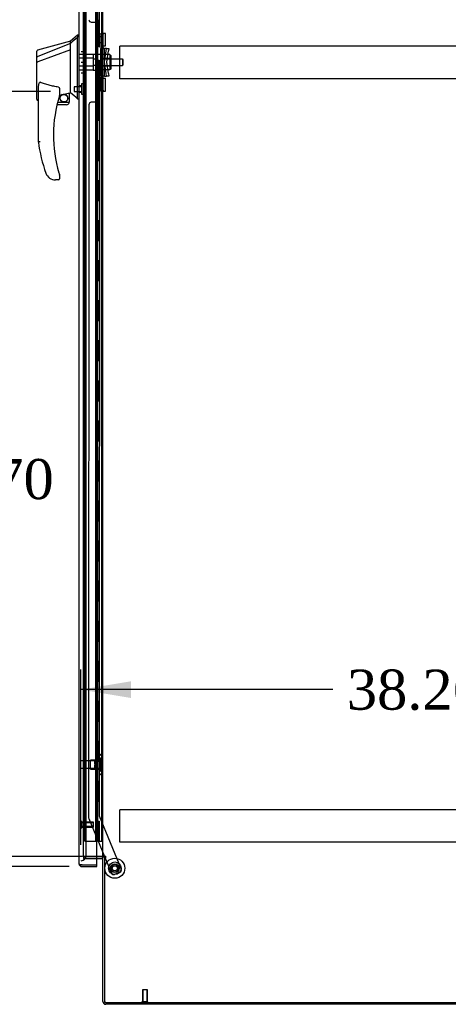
# Model space of a CAD drawing. Header units: inches. Extents: x 2 to 538, y -2 to 358.
# Tile 9 of 19: x 256 to 278, y 134 to 183. Entities that reach past the tile are written whole.
import ezdxf
from ezdxf.enums import TextEntityAlignment as Align
from ezdxf.lldxf.tags import DXFTag

# ---------------------------------------------------------------- set-up
doc = ezdxf.new("R2010")
doc.units = ezdxf.units.IN
doc.header["$MEASUREMENT"] = 0
for name, color, linetype in [('COM53964-5', 7, 'Continuous'), ('COM54746-78', 7, 'Continuous'), ('COM70220', 7, 'Continuous'), ('COM70838', 7, 'Continuous'), ('COM70839-6', 7, 'Continuous'), ('COM71197-5', 7, 'Continuous'), ('COM71198-6', 7, 'Continuous'), ('COM71199-6', 7, 'Continuous'), ('Default', 7, 'Continuous'), ('HAN13068', 7, 'Continuous'), ('HAN13068_NUT', 7, 'Continuous'), ('HAN13068_SCREW', 7, 'Continuous'), ('HAN_NUT', 7, 'Continuous'), ('NTS18147', 7, 'Continuous'), ('ROL87452', 7, 'Continuous'), ('RVT17786', 7, 'Continuous'), ('RVT19000', 7, 'Continuous'), ('SPC87322', 7, 'Continuous'), ('STD26122', 7, 'Continuous'), ('STD26258', 7, 'Continuous'), ('WAF25376', 7, 'Continuous'), ('WAM30038', 7, 'Continuous')]:
    doc.layers.add(name, color=color, linetype=linetype)
doc.styles.add('SEACAD_Times_New_Roman', font='times.ttf')
tags = doc.linetypes.add('HIDDEN2', pattern=[0.1875, 0.125, -0.0625]).pattern_tags.tags
tags[6:7] = [DXFTag(74, 4), DXFTag(75, 0), DXFTag(340, '0'), DXFTag(46, 0.0), DXFTag(50, 0.0), DXFTag(44, 0.0), DXFTag(45, 0.0)]
tags[4:5] = [DXFTag(74, 4), DXFTag(75, 0), DXFTag(340, '0'), DXFTag(46, 0.0), DXFTag(50, 0.0), DXFTag(44, 0.0), DXFTag(45, 0.0)]
doc.dimstyles.new('HAMMOND_(STH_-_540x360)', dxfattribs={"dimtxt": 2, "dimasz": 2.5, "dimexe": 1, "dimexo": 1, "dimgap": 0.5, "dimtad": 0, "dimtih": 1, "dimtoh": 1, "dimzin": 0, "dimdsep": 46, "dimtxsty": 'SEACAD_Times_New_Roman', "dimblk1": '_SE_FILLED', "dimblk2": '_SE_FILLED', "dimsah": 1, "dimcen": 1, "dimadec": 0, "dimazin": 0, "dimtfac": 0.8, "dimtofl": 0, "dimtmove": 0, "dimatfit": 3, "dimfxl": 1, "dimtolj": 1, "dimtzin": 0, "dimarcsym": 0})

# ---------------------------------------------------------------- blocks, each defined once
blk = doc.blocks.new('SE3')
at = {"layer": 'COM53964-5', "color": 7, "linetype": 'HIDDEN2'}
for p, q in [((261.331, 181.645), (261.331, 181.783)), ((295.706, 181.783), (261.331, 181.783)), ((261.331, 180.296), (261.331, 181.645)), ((261.331, 180.158), (261.331, 180.296)), ((295.706, 180.158), (261.331, 180.158)), ((261.331, 143.515), (261.331, 143.653)), ((295.706, 143.653), (261.331, 143.653)), ((261.331, 142.166), (261.331, 143.515)), ((261.331, 142.028), (261.331, 142.166)), ((295.706, 142.028), (261.331, 142.028))]:
    blk.add_line(p, q, dxfattribs=at)
at = {"layer": 'COM54746-78', "color": 7, "linetype": 'HIDDEN2'}
for p, q in [((259.586, 142.078), (259.586, 220.078)), ((260.136, 142.078), (260.136, 220.078)), ((260.141, 220.087), (260.141, 142.078)), ((260.241, 142.078), (260.241, 220.087)), ((260.427, 142.078), (260.427, 220.078)), ((260.191, 183.078), (260.191, 184.078)), ((260.232, 183.078), (260.232, 184.078)), ((260.136, 183.078), (260.191, 183.078)), ((260.18, 183.078), (260.308, 183.078)), ((260.18, 182.078), (260.18, 183.078)), ((260.277, 182.078), (260.277, 183.078)), ((260.303, 183.078), (260.303, 182.078)), ((260.308, 182.078), (260.308, 183.078)), ((260.136, 182.078), (260.191, 182.078)), ((260.18, 182.078), (260.308, 182.078)), ((260.191, 181.078), (260.191, 182.078)), ((260.232, 181.078), (260.232, 182.078)), ((260.136, 181.078), (260.191, 181.078)), ((260.18, 181.078), (260.308, 181.078)), ((260.18, 180.078), (260.18, 181.078)), ((260.277, 180.078), (260.277, 181.078)), ((260.303, 181.078), (260.303, 180.078)), ((260.308, 180.078), (260.308, 181.078)), ((260.136, 180.078), (260.191, 180.078)), ((260.18, 180.078), (260.308, 180.078)), ((260.191, 179.078), (260.191, 180.078)), ((260.232, 179.078), (260.232, 180.078)), ((260.136, 179.078), (260.191, 179.078)), ((260.18, 179.078), (260.308, 179.078)), ((260.18, 178.078), (260.18, 179.078)), ((260.277, 178.078), (260.277, 179.078)), ((260.303, 179.078), (260.303, 178.078)), ((260.308, 178.078), (260.308, 179.078)), ((260.136, 178.078), (260.191, 178.078)), ((260.18, 178.078), (260.308, 178.078)), ((260.191, 177.078), (260.191, 178.078)), ((260.232, 177.078), (260.232, 178.078)), ((260.136, 177.078), (260.191, 177.078)), ((260.18, 177.078), (260.308, 177.078)), ((260.18, 176.078), (260.18, 177.078)), ((260.277, 176.078), (260.277, 177.078)), ((260.303, 177.078), (260.303, 176.078)), ((260.308, 176.078), (260.308, 177.078)), ((260.136, 176.078), (260.191, 176.078)), ((260.18, 176.078), (260.308, 176.078)), ((260.191, 175.078), (260.191, 176.078)), ((260.232, 175.078), (260.232, 176.078)), ((260.136, 175.078), (260.191, 175.078)), ((260.18, 175.078), (260.308, 175.078)), ((260.18, 174.078), (260.18, 175.078)), ((260.277, 174.078), (260.277, 175.078)), ((260.303, 175.078), (260.303, 174.078)), ((260.308, 174.078), (260.308, 175.078)), ((260.136, 174.078), (260.191, 174.078)), ((260.18, 174.078), (260.308, 174.078)), ((260.191, 173.078), (260.191, 174.078)), ((260.232, 173.078), (260.232, 174.078)), ((260.136, 173.078), (260.191, 173.078)), ((260.18, 173.078), (260.308, 173.078)), ((260.18, 172.078), (260.18, 173.078)), ((260.277, 172.078), (260.277, 173.078)), ((260.303, 173.078), (260.303, 172.078)), ((260.308, 172.078), (260.308, 173.078)), ((260.136, 172.078), (260.191, 172.078)), ((260.18, 172.078), (260.308, 172.078)), ((260.191, 171.078), (260.191, 172.078)), ((260.232, 171.078), (260.232, 172.078)), ((260.136, 171.078), (260.191, 171.078)), ((260.18, 171.078), (260.308, 171.078)), ((260.18, 170.078), (260.18, 171.078)), ((260.277, 170.078), (260.277, 171.078)), ((260.303, 171.078), (260.303, 170.078)), ((260.308, 170.078), (260.308, 171.078)), ((260.136, 170.078), (260.191, 170.078)), ((260.18, 170.078), (260.308, 170.078)), ((260.191, 169.078), (260.191, 170.078)), ((260.232, 169.078), (260.232, 170.078)), ((260.136, 169.078), (260.191, 169.078)), ((260.18, 169.078), (260.308, 169.078)), ((260.18, 168.078), (260.18, 169.078)), ((260.277, 168.078), (260.277, 169.078)), ((260.303, 169.078), (260.303, 168.078)), ((260.308, 168.078), (260.308, 169.078)), ((260.136, 168.078), (260.191, 168.078)), ((260.18, 168.078), (260.308, 168.078)), ((260.191, 167.078), (260.191, 168.078)), ((260.232, 167.078), (260.232, 168.078)), ((260.136, 167.078), (260.191, 167.078)), ((260.18, 167.078), (260.308, 167.078)), ((260.18, 166.078), (260.18, 167.078)), ((260.277, 166.078), (260.277, 167.078)), ((260.303, 167.078), (260.303, 166.078)), ((260.308, 166.078), (260.308, 167.078)), ((260.136, 166.078), (260.191, 166.078)), ((260.18, 166.078), (260.308, 166.078)), ((260.191, 165.078), (260.191, 166.078)), ((260.232, 165.078), (260.232, 166.078)), ((260.136, 165.078), (260.191, 165.078)), ((260.18, 165.078), (260.308, 165.078)), ((260.18, 164.078), (260.18, 165.078)), ((260.277, 164.078), (260.277, 165.078)), ((260.303, 165.078), (260.303, 164.078)), ((260.308, 164.078), (260.308, 165.078)), ((260.136, 164.078), (260.191, 164.078)), ((260.18, 164.078), (260.308, 164.078)), ((260.191, 163.078), (260.191, 164.078)), ((260.232, 163.078), (260.232, 164.078)), ((260.136, 163.078), (260.191, 163.078)), ((260.18, 163.078), (260.308, 163.078)), ((260.18, 162.078), (260.18, 163.078)), ((260.277, 162.078), (260.277, 163.078)), ((260.303, 163.078), (260.303, 162.078)), ((260.308, 162.078), (260.308, 163.078)), ((260.136, 162.078), (260.191, 162.078)), ((260.18, 162.078), (260.308, 162.078)), ((260.191, 161.078), (260.191, 162.078)), ((260.232, 161.078), (260.232, 162.078)), ((260.136, 161.078), (260.191, 161.078)), ((260.18, 161.078), (260.308, 161.078)), ((260.18, 160.078), (260.18, 161.078)), ((260.277, 160.078), (260.277, 161.078)), ((260.303, 161.078), (260.303, 160.078)), ((260.308, 160.078), (260.308, 161.078)), ((260.136, 160.078), (260.191, 160.078)), ((260.18, 160.078), (260.308, 160.078)), ((260.191, 159.078), (260.191, 160.078)), ((260.232, 159.078), (260.232, 160.078)), ((260.136, 159.078), (260.191, 159.078)), ((260.18, 159.078), (260.308, 159.078)), ((260.18, 158.078), (260.18, 159.078)), ((260.277, 158.078), (260.277, 159.078)), ((260.303, 159.078), (260.303, 158.078)), ((260.308, 158.078), (260.308, 159.078)), ((260.136, 158.078), (260.191, 158.078)), ((260.18, 158.078), (260.308, 158.078)), ((260.191, 157.078), (260.191, 158.078)), ((260.232, 157.078), (260.232, 158.078)), ((260.136, 157.078), (260.191, 157.078)), ((260.18, 157.078), (260.308, 157.078)), ((260.18, 156.078), (260.18, 157.078)), ((260.277, 156.078), (260.277, 157.078)), ((260.303, 157.078), (260.303, 156.078)), ((260.308, 156.078), (260.308, 157.078)), ((260.136, 156.078), (260.191, 156.078)), ((260.18, 156.078), (260.308, 156.078)), ((260.191, 155.078), (260.191, 156.078)), ((260.232, 155.078), (260.232, 156.078)), ((260.136, 155.078), (260.191, 155.078)), ((260.18, 155.078), (260.308, 155.078)), ((260.18, 154.078), (260.18, 155.078)), ((260.277, 154.078), (260.277, 155.078)), ((260.303, 155.078), (260.303, 154.078)), ((260.308, 154.078), (260.308, 155.078)), ((260.136, 154.078), (260.191, 154.078)), ((260.18, 154.078), (260.308, 154.078)), ((260.191, 153.078), (260.191, 154.078)), ((260.232, 153.078), (260.232, 154.078)), ((260.136, 153.078), (260.191, 153.078)), ((260.18, 153.078), (260.308, 153.078)), ((260.18, 152.078), (260.18, 153.078)), ((260.277, 152.078), (260.277, 153.078)), ((260.303, 153.078), (260.303, 152.078)), ((260.308, 152.078), (260.308, 153.078)), ((260.136, 152.078), (260.191, 152.078)), ((260.18, 152.078), (260.308, 152.078)), ((260.191, 151.078), (260.191, 152.078)), ((260.232, 151.078), (260.232, 152.078)), ((260.136, 151.078), (260.191, 151.078)), ((260.18, 151.078), (260.308, 151.078)), ((260.18, 150.078), (260.18, 151.078)), ((260.277, 150.078), (260.277, 151.078)), ((260.303, 151.078), (260.303, 150.078)), ((260.308, 150.078), (260.308, 151.078)), ((260.136, 150.078), (260.191, 150.078)), ((260.18, 150.078), (260.308, 150.078)), ((260.191, 149.078), (260.191, 150.078)), ((260.232, 149.078), (260.232, 150.078)), ((260.136, 149.078), (260.191, 149.078)), ((260.18, 149.078), (260.308, 149.078)), ((260.18, 148.078), (260.18, 149.078)), ((260.277, 148.078), (260.277, 149.078)), ((260.303, 149.078), (260.303, 148.078)), ((260.308, 148.078), (260.308, 149.078)), ((260.136, 148.078), (260.191, 148.078)), ((260.18, 148.078), (260.308, 148.078)), ((260.191, 147.078), (260.191, 148.078)), ((260.232, 147.078), (260.232, 148.078)), ((260.136, 147.078), (260.191, 147.078)), ((260.18, 147.078), (260.308, 147.078)), ((260.18, 146.078), (260.18, 147.078)), ((260.277, 146.078), (260.277, 147.078)), ((260.303, 147.078), (260.303, 146.078)), ((260.308, 146.078), (260.308, 147.078)), ((260.136, 146.078), (260.191, 146.078)), ((260.18, 146.078), (260.308, 146.078)), ((260.191, 145.078), (260.191, 146.078)), ((260.232, 145.078), (260.232, 146.078)), ((260.136, 145.078), (260.191, 145.078)), ((260.18, 145.078), (260.308, 145.078)), ((260.18, 144.078), (260.18, 145.078)), ((260.277, 144.078), (260.277, 145.078)), ((260.303, 145.078), (260.303, 144.078)), ((260.308, 144.078), (260.308, 145.078)), ((260.136, 144.078), (260.191, 144.078)), ((260.18, 144.078), (260.308, 144.078)), ((260.191, 143.078), (260.191, 144.078)), ((260.232, 143.078), (260.232, 144.078)), ((260.136, 143.078), (260.191, 143.078)), ((260.18, 142.078), (260.18, 143.078)), ((260.18, 143.078), (260.308, 143.078)), ((260.277, 142.078), (260.277, 143.078)), ((260.303, 143.078), (260.303, 142.078)), ((260.308, 142.078), (260.308, 143.078)), ((259.586, 142.078), (260.111, 142.078)), ((260.111, 142.078), (260.136, 142.078)), ((260.136, 142.078), (260.141, 142.078)), ((260.18, 142.078), (260.141, 142.078)), ((260.303, 142.078), (260.18, 142.078)), ((260.303, 142.078), (260.427, 142.078)), ((260.427, 142.078), (260.489, 142.078))]:
    blk.add_line(p, q, dxfattribs=at)
at = {"layer": 'COM70220', "color": 7, "linetype": 'HIDDEN2'}
for p, q in [((259.647, 141.61), (259.647, 220.545)), ((259.647, 141.36), (259.647, 141.61))]:
    blk.add_line(p, q, dxfattribs=at)
blk.add_arc((259.397, 141.36), 0.25, 270, 0, dxfattribs=at)
at = {"layer": 'COM70838', "color": 7, "linetype": 'HIDDEN2'}
for p, q in [((260.379, 182.378), (260.379, 182.415)), ((260.379, 182.415), (260.504, 182.415)), ((260.504, 182.415), (260.504, 182.378)), ((260.379, 182.378), (260.379, 181.665)), ((260.504, 181.72), (260.504, 182.378)), ((260.379, 180.29), (260.379, 181.665)), ((260.379, 181.665), (260.437, 181.665)), ((260.437, 180.29), (260.437, 181.665)), ((260.437, 181.665), (260.562, 181.665)), ((260.562, 180.29), (260.562, 181.665)), ((260.664, 181.665), (260.562, 181.665)), ((260.564, 180.978), (260.646, 181.54)), ((260.646, 181.54), (260.664, 181.665)), ((260.664, 181.665), (260.791, 181.665)), ((260.691, 180.978), (260.772, 181.54)), ((260.791, 181.665), (260.772, 181.54)), ((260.646, 180.415), (260.564, 180.978)), ((260.772, 180.415), (260.691, 180.978)), ((260.437, 180.29), (260.379, 180.29)), ((260.379, 180.29), (260.379, 179.577)), ((260.562, 180.29), (260.437, 180.29)), ((260.504, 179.577), (260.504, 180.263)), ((260.562, 180.29), (260.664, 180.29)), ((260.664, 180.29), (260.646, 180.415)), ((260.791, 180.29), (260.664, 180.29)), ((260.772, 180.415), (260.791, 180.29)), ((260.379, 179.54), (260.379, 179.577)), ((260.504, 179.54), (260.379, 179.54)), ((260.504, 179.577), (260.504, 179.54))]:
    blk.add_line(p, q, dxfattribs=at)
for centre, start, end in [((260.621, 181.72), 180, 208.0398), ((260.621, 180.263), 166.4554, 180)]:
    blk.add_arc(centre, 0.117, start, end, dxfattribs=at)
at = {"layer": 'COM70839-6', "color": 7, "linetype": 'HIDDEN2'}
for p, q in [((260.317, 181.728), (260.303, 218.604)), ((259.91, 182.978), (260.121, 182.978)), ((260.246, 182.853), (260.247, 181.84)), ((260.247, 180.115), (260.246, 179.102)), ((260.317, 180.227), (260.303, 143.35)), ((260.121, 178.977), (259.91, 178.977)), ((259.785, 178.852), (259.772, 143.27)), ((259.782, 143.222), (260.572, 141.314)), ((260.303, 143.35), (261.403, 140.694)), ((260.584, 141.284), (260.912, 140.491)), ((261.335, 140.531), (261.076, 140.423))]:
    blk.add_line(p, q, dxfattribs=at)
at = {"layer": 'COM70839-6', "color": 7, "linetype": 'Continuous'}
blk.add_line((260.572, 141.314), (260.584, 141.284), dxfattribs=at)
at = {"layer": 'COM70839-6', "color": 7, "linetype": 'HIDDEN2'}
blk.add_circle((261.084, 140.731), 0.129, dxfattribs=at)
for centre, start, end in [((259.91, 183.103), 180.0212, 270.0212), ((260.121, 182.853), 0.0212, 90.0212), ((260.372, 181.84), 180.0212, 243.9173), ((260.372, 180.115), 116.0827, 179.9788), ((259.91, 178.852), 89.9788, 179.9788), ((260.121, 179.102), 269.9788, 359.9788), ((259.897, 143.27), 179.9788, 202.4908), ((261.288, 140.646), 292.4908, 22.4908), ((261.028, 140.539), 202.4908, 292.4908)]:
    blk.add_arc(centre, 0.125, start, end, dxfattribs=at)
at = {"layer": 'COM71197-5', "color": 7, "linetype": 'HIDDEN2'}
for p, q in [((259.522, 141.314), (259.522, 220.624)), ((260.177, 141.314), (259.522, 141.314))]:
    blk.add_line(p, q, dxfattribs=at)
at = {"layer": 'COM71197-5', "color": 7, "linetype": 'Continuous'}
for p, q in [((260.489, 141.314), (260.489, 220.624)), ((260.441, 141.314), (260.177, 141.314)), ((260.441, 141.314), (260.489, 141.314)), ((260.632, 141.314), (260.489, 141.314)), ((260.632, 141.284), (260.584, 141.284)), ((260.584, 134.034), (260.584, 141.284)), ((260.584, 134.034), (296.454, 134.034))]:
    blk.add_line(p, q, dxfattribs=at)
blk.add_arc((260.632, 141.299), 0.015, 270, 90, dxfattribs=at)
at = {"layer": 'COM71198-6', "color": 7, "linetype": 'HIDDEN2'}
for p, q in [((259.522, 141.314), (259.522, 141.219)), ((259.522, 141.314), (260.177, 141.314)), ((259.522, 141.219), (260.177, 141.219))]:
    blk.add_line(p, q, dxfattribs=at)
at = {"layer": 'COM71198-6', "color": 7, "linetype": 'Continuous'}
for p, q in [((260.177, 141.314), (260.441, 141.314)), ((260.177, 141.219), (260.441, 141.219)), ((260.489, 134.082), (260.489, 141.284)), ((260.584, 141.284), (260.489, 141.284)), ((296.406, 133.939), (260.632, 133.939))]:
    blk.add_line(p, q, dxfattribs=at)
for centre, radius, start, end in [((260.441, 141.171), 0.143, 52.2051, 90), ((260.441, 141.171), 0.048, 0, 90), ((260.632, 134.082), 0.143, 180, 270)]:
    blk.add_arc(centre, radius, start, end, dxfattribs=at)
at = {"layer": 'COM71198-6', "color": 7, "linetype": 'HIDDEN2'}
blk.add_arc((260.632, 134.082), 0.048, 180, 270, dxfattribs=at)
at = {"layer": 'COM71199-6', "color": 7, "linetype": 'Continuous'}
for p, q in [((260.177, 140.907), (260.177, 221.248)), ((259.302, 140.955), (259.302, 221.201)), ((259.302, 140.954), (259.302, 140.955)), ((259.302, 140.954), (259.302, 140.954)), ((259.445, 140.907), (259.331, 140.907)), ((259.382, 140.906), (259.331, 140.867)), ((259.382, 140.906), (259.445, 140.906)), ((259.445, 140.906), (259.445, 140.907)), ((259.445, 140.907), (260.177, 140.907)), ((259.445, 140.907), (260.177, 140.907)), ((259.445, 140.812), (260.177, 140.812)), ((260.177, 140.812), (260.177, 140.907))]:
    blk.add_line(p, q, dxfattribs=at)
for start, end in [(180, 180.0762), (180.1561, 217.5036), (217.5036, 270)]:
    blk.add_arc((259.445, 140.955), 0.143, start, end, dxfattribs=at)
blk.add_open_spline([(259.331, 140.907), (259.322, 140.915), (259.314, 140.923), (259.307, 140.934), (259.305, 140.938), (259.302, 140.946), (259.302, 140.95), (259.302, 140.954)], degree=3, knots=[0, 0, 0, 0, 0.5, 0.5, 0.75, 0.75, 1, 1, 1, 1], dxfattribs=at)
at = {"layer": 'HAN13068', "color": 7, "linetype": 'Continuous'}
for p, q in [((258.867, 182.027), (257.219, 181.586)), ((258.867, 181.915), (257.231, 181.26)), ((259.222, 182.327), (258.867, 182.027)), ((258.867, 181.915), (258.867, 182.027)), ((258.867, 181.769), (258.867, 181.915)), ((259.302, 182.328), (259.219, 182.328)), ((259.222, 182.328), (259.222, 182.226)), ((259.222, 182.166), (259.222, 182.226)), ((259.222, 182.08), (259.222, 182.166)), ((259.222, 179.589), (259.222, 182.08)), ((257.187, 181.234), (257.187, 181.531)), ((258.867, 181.602), (257.243, 180.998)), ((258.867, 181.675), (258.867, 181.769)), ((258.867, 181.602), (258.867, 181.675)), ((258.867, 179.717), (258.867, 181.602)), ((257.187, 181), (257.187, 181.234)), ((257.187, 179.128), (257.187, 181)), ((257.241, 180.998), (257.243, 180.998)), ((257.267, 176.995), (257.267, 179.665)), ((258.327, 179.585), (258.327, 179.321)), ((258.802, 179.442), (258.867, 179.458)), ((258.867, 179.57), (258.867, 179.717)), ((258.867, 179.458), (258.867, 179.57)), ((259.222, 179.184), (259.222, 179.589)), ((257.261, 179.07), (257.267, 179.071)), ((258.228, 178.978), (258.802, 178.978)), ((258.327, 179.335), (258.454, 179.364)), ((258.537, 179.384), (258.772, 179.439)), ((258.802, 179.442), (258.802, 179.443)), ((258.802, 179.443), (258.802, 178.978)), ((259.222, 179.159), (259.222, 179.184)), ((259.222, 179.158), (259.302, 179.158)), ((258.677, 178.853), (258.196, 178.853)), ((257.829, 175.193), (257.828, 175.191)), ((258.267, 175.103), (258.112, 175.103)), ((258.327, 175.341), (258.327, 175.163))]:
    blk.add_line(p, q, dxfattribs=at)
at = {"layer": 'HAN13068', "color": 7, "linetype": 'HIDDEN2'}
for p, q in [((260.004, 181.373), (259.302, 181.373)), ((260.004, 181.177), (259.302, 181.177)), ((260.004, 181.373), (260.004, 181.177)), ((260.004, 181.177), (260.004, 180.778)), ((260.129, 181.138), (260.004, 181.138)), ((260.129, 181.138), (260.129, 180.978)), ((260.129, 180.978), (260.129, 180.818)), ((261.464, 181.138), (260.504, 181.138)), ((261.464, 181.138), (261.464, 180.818)), ((261.494, 181.108), (261.464, 181.138)), ((261.494, 180.848), (261.494, 181.108)), ((260.004, 180.778), (259.302, 180.778)), ((260.004, 180.582), (259.302, 180.582)), ((260.129, 180.818), (260.004, 180.818)), ((260.004, 180.778), (260.004, 180.582)), ((260.504, 180.818), (261.464, 180.818)), ((261.464, 180.818), (261.494, 180.848)), ((259.427, 179.802), (259.302, 179.802)), ((259.302, 179.477), (259.427, 179.477))]:
    blk.add_line(p, q, dxfattribs=at)
at = {"layer": 'HAN13068', "color": 7, "linetype": 'Continuous'}
blk.add_circle((258.54, 179.181), 0.188, dxfattribs=at)
for centre, radius, start, end in [((257.247, 181.531), 0.06, 105.824, 180.0185), ((257.231, 181.359), 0.361, 262.9065, 271.5232), ((222.456, 136.011), 56.686, 49.5649, 50.0347), ((257.247, 179.128), 0.06, 179.9998, 283.6214), ((264.431, 177.331), 6.417, 162.105, 197.0102), ((258.267, 179.321), 0.06, 342.105, 0), ((258.54, 179.181), 0.202, 115.2676, 90.8956), ((258.278, 180.309), 0.961, 280.5316, 285.6316), ((258.677, 178.978), 0.125, 346.1135, 0), ((258.677, 178.978), 0.125, 270, 310.5358), ((258.677, 178.978), 0.125, 310.5358, 346.1135), ((264.607, 177.93), 7.4, 187.261, 199.7146), ((258.112, 175.603), 0.5, 199.7146, 235.4377), ((258.112, 175.603), 0.5, 235.4377, 270), ((258.267, 175.163), 0.06, 270, 0), ((258.267, 175.341), 0.06, 0, 17.895)]:
    blk.add_arc(centre, radius, start, end, dxfattribs=at)
blk.add_open_spline([(259.222, 182.226), (259.103, 182.122), (258.985, 182.019), (258.867, 181.915)], degree=3, dxfattribs=at)
for points, knots in [([(257.231, 181.26), (257.219, 181.258), (257.207, 181.255), (257.191, 181.246), (257.187, 181.24), (257.187, 181.234)], [0, 0, 0, 0, 0.5, 0.5, 1, 1, 1, 1]), ([(257.267, 179.665), (257.267, 179.723), (257.271, 179.78), (257.285, 179.865), (257.292, 179.894), (257.306, 179.935), (257.312, 179.948), (257.324, 179.966), (257.329, 179.972), (257.342, 179.979), (257.35, 179.981), (257.357, 179.978)], [0, 0, 0, 0, 0.5, 0.5, 0.75, 0.75, 0.875, 0.875, 0.9375, 0.9375, 1, 1, 1, 1]), ([(258.267, 179.739), (258.189, 179.75), (258.111, 179.762), (257.957, 179.792), (257.88, 179.809), (257.727, 179.849), (257.652, 179.871), (257.503, 179.921), (257.43, 179.948), (257.357, 179.978)], [0, 0, 0, 0, 0.25, 0.25, 0.5, 0.5, 0.75, 0.75, 1, 1, 1, 1]), ([(258.267, 179.739), (258.271, 179.739), (258.274, 179.737), (258.281, 179.733), (258.284, 179.731), (258.292, 179.722), (258.296, 179.716), (258.303, 179.703), (258.306, 179.697), (258.311, 179.683), (258.313, 179.676), (258.319, 179.656), (258.322, 179.641), (258.325, 179.62), (258.326, 179.613), (258.327, 179.599), (258.327, 179.592), (258.327, 179.585)], [0, 0, 0, 0, 0.0625, 0.0625, 0.125, 0.125, 0.25, 0.25, 0.375, 0.375, 0.5, 0.5, 0.75, 0.75, 0.875, 0.875, 1, 1, 1, 1]), ([(258.772, 179.439), (258.776, 179.44), (258.779, 179.44), (258.787, 179.442), (258.79, 179.442), (258.798, 179.443), (258.802, 179.443), (258.802, 179.443)], [0, 0, 0, 0, 0.25, 0.25, 0.5, 0.5, 1, 1, 1, 1]), ([(257.357, 177), (257.351, 177), (257.345, 177), (257.333, 176.999), (257.328, 176.999), (257.311, 176.998), (257.301, 176.997), (257.289, 176.996), (257.285, 176.996), (257.279, 176.995), (257.276, 176.995), (257.271, 176.995), (257.27, 176.995), (257.267, 176.995), (257.267, 176.995), (257.267, 176.995)], [0, 0, 0, 0, 0.125, 0.125, 0.25, 0.25, 0.5, 0.5, 0.625, 0.625, 0.75, 0.75, 0.875, 0.875, 1, 1, 1, 1]), ([(258.294, 175.454), (258.299, 175.436), (258.305, 175.419), (258.313, 175.394), (258.316, 175.385), (258.319, 175.373), (258.321, 175.369), (258.322, 175.364), (258.323, 175.362), (258.324, 175.36), (258.324, 175.359), (258.324, 175.359)], [0, 0, 0, 0, 0.5, 0.5, 0.75, 0.75, 0.875, 0.875, 0.9375, 0.9375, 1, 1, 1, 1])]:
    blk.add_open_spline(points, degree=3, knots=knots, dxfattribs=at)
at = {"layer": 'HAN13068_NUT', "color": 7, "linetype": 'HIDDEN2'}
for p, q in [((260.829, 181.361), (260.504, 181.361)), ((260.829, 181.169), (260.504, 181.169)), ((260.829, 181.361), (260.829, 181.265)), ((260.879, 181.31), (260.829, 181.31)), ((260.829, 181.265), (260.829, 181.169)), ((260.829, 181.169), (260.829, 180.978)), ((260.829, 180.978), (260.829, 180.786)), ((260.909, 180.675), (260.909, 181.28)), ((260.829, 180.786), (260.504, 180.786)), ((260.829, 180.594), (260.504, 180.594)), ((260.829, 180.786), (260.829, 180.69)), ((260.829, 180.69), (260.829, 180.594)), ((260.829, 180.645), (260.879, 180.645))]:
    blk.add_line(p, q, dxfattribs=at)
for centre, start, end in [((260.879, 181.28), 0, 90), ((260.879, 180.675), 270, 0)]:
    blk.add_arc(centre, 0.03, start, end, dxfattribs=at)
at = {"layer": 'HAN13068_SCREW', "color": 7, "linetype": 'HIDDEN2'}
for p, q in [((259.052, 179.756), (259.052, 179.524)), ((259.427, 179.756), (259.052, 179.756)), ((259.052, 179.524), (259.427, 179.524)), ((259.427, 179.902), (259.427, 179.377)), ((259.497, 179.902), (259.427, 179.902)), ((259.497, 179.902), (259.497, 179.377)), ((259.634, 179.832), (259.497, 179.832)), ((259.634, 179.64), (259.497, 179.64)), ((259.634, 179.64), (259.634, 179.832)), ((259.634, 179.447), (259.634, 179.64)), ((259.427, 179.377), (259.497, 179.377)), ((259.634, 179.447), (259.497, 179.447))]:
    blk.add_line(p, q, dxfattribs=at)
at = {"layer": 'HAN_NUT', "color": 7, "linetype": 'HIDDEN2'}
for p, q in [((259.397, 181.508), (259.612, 181.508)), ((259.612, 180.978), (259.612, 181.508)), ((259.397, 180.978), (259.612, 180.978)), ((259.612, 180.448), (259.612, 180.978)), ((259.397, 180.448), (259.612, 180.448))]:
    blk.add_line(p, q, dxfattribs=at)
at = {"layer": 'NTS18147', "color": 7, "linetype": 'HIDDEN2'}
for p, q in [((259.867, 145.687), (259.867, 146.127)), ((260.304, 146.127), (259.867, 146.127)), ((260.304, 146.402), (260.304, 146.407)), ((260.367, 146.407), (260.304, 146.407)), ((260.304, 146.402), (260.304, 146.213)), ((260.304, 146.402), (260.367, 146.402)), ((260.304, 146.213), (260.304, 146.095)), ((260.367, 146.213), (260.304, 146.213)), ((260.304, 146.095), (260.304, 145.718)), ((260.304, 146.095), (260.367, 146.095)), ((260.367, 146.402), (260.367, 146.407)), ((260.367, 146.095), (260.367, 146.213)), ((260.429, 146.253), (260.429, 146.307)), ((259.867, 145.687), (260.304, 145.687)), ((260.304, 145.718), (260.304, 145.6)), ((260.367, 145.718), (260.304, 145.718)), ((260.304, 145.6), (260.304, 145.411)), ((260.304, 145.6), (260.367, 145.6)), ((260.367, 145.6), (260.367, 145.718)), ((260.429, 145.506), (260.429, 145.56)), ((260.304, 145.411), (260.304, 145.407)), ((260.367, 145.411), (260.304, 145.411)), ((260.304, 145.407), (260.367, 145.407)), ((260.367, 145.411), (260.367, 145.407))]:
    blk.add_line(p, q, dxfattribs=at)
blk.add_arc((260.111, 145.907), 0.318, 323.6338, 36.3662, dxfattribs=at)
for centre, start_param, end_param in [((260.111, 146.307), 2.506883, 3.776302), ((260.111, 146.253), 2.506883, 3.141593), ((260.111, 145.56), 3.141593, 3.776302), ((260.111, 145.506), 2.506883, 3.776302)]:
    blk.add_ellipse(centre, major_axis=(-0.318, 0), ratio=0.5, start_param=start_param, end_param=end_param, dxfattribs=at)
at = {"layer": 'ROL87452', "color": 7, "linetype": 'HIDDEN2'}
for radius in [0.5, 0.206]:
    blk.add_circle((261.084, 140.731), radius, dxfattribs=at)
at = {"layer": 'RVT17786', "color": 7, "linetype": 'HIDDEN2'}
blk.add_circle((261.084, 140.731), 0.217, dxfattribs=at)
at = {"layer": 'RVT19000', "color": 7, "linetype": 'HIDDEN2'}
for p, q in [((260.504, 182.415), (260.504, 182.416)), ((260.617, 182.416), (260.504, 182.416)), ((260.617, 181.791), (260.617, 182.416)), ((260.167, 181.963), (260.167, 182.244)), ((260.379, 182.244), (260.167, 182.244)), ((260.167, 181.963), (260.379, 181.963)), ((260.504, 182.298), (260.379, 182.298)), ((260.379, 181.908), (260.504, 181.908)), ((260.504, 181.791), (260.617, 181.791)), ((260.167, 179.712), (260.167, 179.993)), ((260.379, 179.993), (260.167, 179.993)), ((260.504, 180.047), (260.379, 180.047)), ((260.617, 180.165), (260.504, 180.165)), ((260.617, 179.54), (260.617, 180.165)), ((260.167, 179.712), (260.379, 179.712)), ((260.379, 179.657), (260.504, 179.657)), ((260.504, 179.54), (260.504, 179.54)), ((260.504, 179.54), (260.617, 179.54))]:
    blk.add_line(p, q, dxfattribs=at)
at = {"layer": 'SPC87322', "color": 7, "linetype": 'HIDDEN2'}
for p, q in [((260.379, 181.37), (260.004, 181.37)), ((260.504, 181.215), (260.379, 181.215)), ((260.504, 181.205), (260.379, 181.205)), ((260.004, 180.585), (260.379, 180.585)), ((260.504, 180.75), (260.379, 180.75)), ((260.504, 180.74), (260.379, 180.74))]:
    blk.add_line(p, q, dxfattribs=at)
at = {"layer": 'STD26122', "color": 7, "linetype": 'HIDDEN2'}
for p, q in [((260.362, 146.092), (259.397, 146.092)), ((260.362, 146.092), (260.362, 145.722)), ((260.397, 146.057), (260.362, 146.092)), ((260.397, 145.757), (260.397, 146.057)), ((259.397, 145.722), (260.362, 145.722)), ((260.362, 145.722), (260.397, 145.757))]:
    blk.add_line(p, q, dxfattribs=at)
at = {"layer": 'STD26258', "color": 7, "linetype": 'HIDDEN2'}
for p, q in [((259.428, 143.063), (259.397, 143.063)), ((259.397, 142.75), (259.428, 142.75)), ((259.428, 142.75), (259.428, 143.063)), ((260.022, 143.032), (259.428, 143.032)), ((260.022, 143.001), (259.428, 143.001)), ((260.022, 142.812), (259.428, 142.812)), ((259.428, 142.782), (260.022, 142.782)), ((260.022, 142.782), (260.022, 143.032)), ((262.709, 134.659), (262.459, 134.659)), ((262.459, 134.659), (262.459, 134.065)), ((262.489, 134.659), (262.489, 134.065)), ((262.678, 134.659), (262.678, 134.065)), ((262.709, 134.065), (262.709, 134.659)), ((262.74, 134.065), (262.428, 134.065)), ((262.428, 134.065), (262.428, 134.034)), ((262.74, 134.034), (262.74, 134.065))]:
    blk.add_line(p, q, dxfattribs=at)
at = {"layer": 'WAF25376', "color": 7, "linetype": 'HIDDEN2'}
for radius in [0.315, 0.14]:
    blk.add_circle((261.084, 140.731), radius, dxfattribs=at)
at = {"layer": 'WAM30038', "color": 7, "linetype": 'HIDDEN2'}
for p, q in [((260.091, 146.08), (260.091, 146.135)), ((260.136, 146.109), (260.091, 146.08)), ((260.091, 146.056), (260.136, 146.084)), ((260.091, 146.08), (260.107, 146.068)), ((260.091, 145.924), (260.091, 146.056)), ((260.107, 146.068), (260.146, 146.092)), ((260.155, 146.282), (260.155, 145.532)), ((260.179, 146.282), (260.155, 146.282)), ((260.179, 146.282), (260.179, 145.532)), ((260.136, 145.924), (260.091, 145.924)), ((260.091, 145.757), (260.091, 145.889)), ((260.091, 145.889), (260.136, 145.889)), ((260.136, 145.729), (260.091, 145.757)), ((260.107, 145.745), (260.091, 145.733)), ((260.091, 145.678), (260.091, 145.733)), ((260.091, 145.733), (260.136, 145.704)), ((260.146, 145.721), (260.107, 145.745)), ((260.155, 145.532), (260.179, 145.532))]:
    blk.add_line(p, q, dxfattribs=at)
for centre, radius, start, end in [((259.571, 146.809), 0.85, 311.7058, 313.4493), ((260.137, 145.906), 0.0181, 1.7718, 93.073), ((260.137, 145.907), 0.0182, 267.1609, 357.9942), ((259.568, 145.001), 0.854, 46.5547, 48.2901)]:
    blk.add_arc(centre, radius, start, end, dxfattribs=at)
for points, knots in [([(260.091, 146.135), (260.104, 146.146), (260.117, 146.158), (260.13, 146.169), (260.132, 146.171), (260.134, 146.173), (260.136, 146.175)], [0, 0, 0, 0, 0.858552, 0.858552, 0.858552, 1, 1, 1, 1]), ([(260.15, 146.114), (260.149, 146.114), (260.149, 146.114), (260.145, 146.113), (260.14, 146.111), (260.136, 146.109)], [0.4389304, 0.4389304, 0.4389304, 0.4389304, 0.5, 0.5, 1, 1, 1, 1]), ([(260.136, 146.084), (260.138, 146.085), (260.14, 146.087), (260.145, 146.09), (260.147, 146.092), (260.15, 146.097), (260.152, 146.099), (260.154, 146.104), (260.155, 146.107), (260.155, 146.109)], [0, 0, 0, 0, 0.25, 0.25, 0.5, 0.5, 0.75, 0.75, 1, 1, 1, 1]), ([(260.136, 145.638), (260.134, 145.64), (260.132, 145.642), (260.13, 145.644), (260.117, 145.655), (260.104, 145.667), (260.091, 145.678)], [0, 0, 0, 0, 0.141448, 0.141448, 0.141448, 1, 1, 1, 1]), ([(260.155, 145.704), (260.155, 145.706), (260.154, 145.709), (260.152, 145.714), (260.15, 145.716), (260.145, 145.723), (260.14, 145.726), (260.136, 145.729)], [0, 0, 0, 0, 0.25, 0.25, 0.5, 0.5, 1, 1, 1, 1]), ([(260.136, 145.704), (260.138, 145.703), (260.14, 145.702), (260.145, 145.7), (260.147, 145.7), (260.149, 145.699), (260.149, 145.699), (260.15, 145.699)], [0, 0, 0, 0, 0.25, 0.25, 0.5, 0.5, 0.5626015, 0.5626015, 0.5626015, 0.5626015])]:
    blk.add_open_spline(points, degree=3, knots=knots, dxfattribs=at)
blk = doc.blocks.new('DMBLK4478')
at = {"layer": 'Default', "linetype": 'Continuous'}
for points in [[(233.505, 218.124), (234.338, 218.124), (233.922, 220.624)], [(233.505, 143.814), (233.922, 141.314), (234.338, 143.814)]]:
    blk.add_hatch(color=7, dxfattribs=at).paths.add_polyline_path(points)
at = {"layer": 'Default', "color": 7, "linetype": 'Continuous'}
for p, q in [((258.981, 220.624), (232.922, 220.624)), ((233.922, 220.624), (233.922, 182.669)), ((233.922, 176.969), (233.922, 141.314)), ((259.465, 141.314), (232.922, 141.314))]:
    blk.add_line(p, q, dxfattribs=at)
at = {"layer": 'Default', "color": 7, "linetype": 'Continuous', "style": 'SEACAD_Times_New_Roman'}
for s, p in [('79.31', (230.509, 181.969)), ('DOOR OPENING', (222.855, 178.969))]:
    blk.add_text(s, height=2, dxfattribs=at).set_placement(p, align=Align.TOP_LEFT)
blk = doc.blocks.new('_SE_FILLED')
at = {"color": 0}
blk.add_line((0, 0), (-1, 0), dxfattribs=at)
blk.add_solid([(0, 0), (-1, -0.1665), (-1, 0.1665), (0, 0)], dxfattribs=at)
blk = doc.blocks.new('DMBLK4488')
at = {"layer": 'Default', "linetype": 'Continuous'}
for points in [[(261.888, 150.067), (259.388, 149.65), (261.888, 149.233)], [(295.149, 150.067), (295.149, 149.233), (297.649, 149.65)]]:
    blk.add_hatch(color=7, dxfattribs=at).paths.add_polyline_path(points)
at = {"layer": 'Default', "color": 7, "linetype": 'Continuous'}
for p, q in [((259.388, 141.907), (259.388, 150.65)), ((297.649, 141.907), (297.649, 150.65)), ((271.977, 149.65), (259.388, 149.65)), ((297.649, 149.65), (285.061, 149.65))]:
    blk.add_line(p, q, dxfattribs=at)
at = {"layer": 'Default', "color": 7, "linetype": 'Continuous', "style": 'SEACAD_Times_New_Roman'}
for s, p in [('38.26', (272.677, 150.65)), ('I/S', (280.901, 150.65))]:
    blk.add_text(s, height=2, dxfattribs=at).set_placement(p, align=Align.TOP_LEFT)
blk = doc.blocks.new('DMBLK4489')
at = {"layer": 'Default', "linetype": 'Continuous'}
for points in [[(254.231, 177.014), (255.065, 177.014), (254.648, 179.514)], [(254.231, 143.312), (254.648, 140.812), (255.065, 143.312)]]:
    blk.add_hatch(color=7, dxfattribs=at).paths.add_polyline_path(points)
at = {"layer": 'Default', "color": 7, "linetype": 'Continuous'}
for p, q in [((257.867, 179.514), (253.648, 179.514)), ((254.648, 161.863), (254.648, 179.514)), ((254.648, 140.812), (254.648, 159.163)), ((258.811, 140.812), (253.648, 140.812))]:
    blk.add_line(p, q, dxfattribs=at)
at = {"layer": 'Default', "color": 7, "linetype": 'Continuous', "style": 'SEACAD_Times_New_Roman'}
blk.add_text('38.70', height=2, dxfattribs=at).set_placement((251.236, 161.163), align=Align.TOP_LEFT)

msp = doc.modelspace()

# ---------------------------------------------------------------- block references
at = {"layer": 'Default'}
msp.add_blockref('SE3', (0, 0), dxfattribs=at)

# ---------------------------------------------------------------- dimensions: what is measured, and where the dimension line sits
at = {"layer": 'Default', "color": 7, "linetype": 'Continuous'}
for base, p1, p2, text, picture, middle in [((233.922, 141.314), (259.981, 220.624), (260.465, 141.314), '\\A1;<>\\PDOOR OPENING', 'DMBLK4478', (233.922, 180.969)), ((254.648, 179.514), (259.811, 140.812), (258.867, 179.514), '\\A1;<>', 'DMBLK4489', (254.648, 160.163))]:
    dim = msp.add_linear_dim(base=base, p1=p1, p2=p2, angle=90, text=text, dimstyle='HAMMOND_(STH_-_540x360)', dxfattribs=at)
    dim.commit()
    dim.dimension.update_dxf_attribs({"geometry": picture, "text_midpoint": middle, "dimtype": 160})
dim = msp.add_linear_dim(base=(259.388, 149.65), p1=(297.649, 140.907), p2=(259.388, 140.907), text='\\A1;<> I/S', dimstyle='HAMMOND_(STH_-_540x360)', dxfattribs=at)
dim.commit()
dim.dimension.update_dxf_attribs({"geometry": 'DMBLK4488', "text_midpoint": (278.519, 149.65), "dimtype": 160})

doc.saveas('drawing.dxf')
